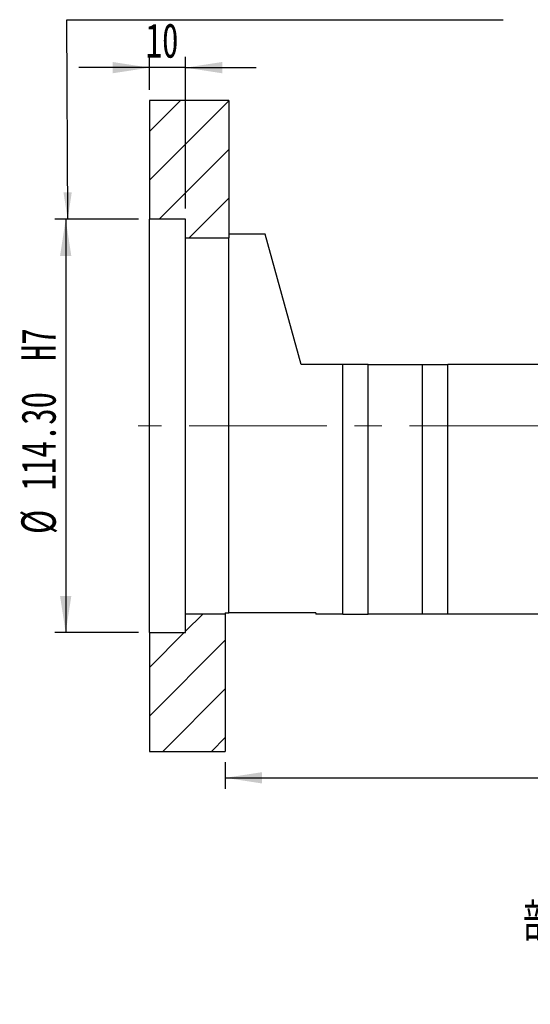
# Paper-space layout 'MBCS35-H' of a CAD drawing. Header units: millimetres. Extents: x 21 to 283, y 0 to 201.
# Tile 4 of 6: x 176 to 223, y 0 to 90. Entities that reach past the tile are written whole.
import ezdxf

# ---------------------------------------------------------------- set-up
doc = ezdxf.new("R2010")
doc.units = ezdxf.units.MM
doc.linetypes.add('CENTERX2', pattern=[20.32, 12.7, -2.54, 2.54, -2.54])
doc.layers.add('圖層0', color=7, linetype='Continuous')
doc.styles.add('SLDTEXTSTYLE0', font='TXT', dxfattribs={"width": 0.7})
doc.styles.add('SLDTEXTSTYLE4', font='TXT', dxfattribs={"width": 0.75, "bigfont": 'bigfont'})
doc.dimstyles.new('SLDDIMSTYLE3', dxfattribs={"dimtxt": 3.389974, "dimasz": 2.5, "dimexe": 0, "dimexo": 0.0625, "dimgap": 0.847493, "dimtad": 1, "dimlfac": 3, "dimrnd": 1e-09, "dimzin": 12, "dimdsep": 46, "dimtxsty": 'SLDTEXTSTYLE0', "dimsah": 1, "dimcen": 0.09, "dimadec": 0, "dimazin": 3, "dimtfac": 1, "dimtofl": 0, "dimtmove": 0, "dimatfit": 3, "dimfxl": 1, "dimfrac": 2, "dimtolj": 1, "dimtzin": 12, "dimarcsym": 0})
doc.dimstyles.new('SLDDIMSTYLE4', dxfattribs={"dimtxt": 3.389974, "dimasz": 2.5, "dimexe": 0, "dimexo": 0.0625, "dimgap": 0.847493, "dimtad": 1, "dimlfac": 3, "dimrnd": 1e-09, "dimzin": 12, "dimdsep": 46, "dimtxsty": 'SLDTEXTSTYLE0', "dimsah": 1, "dimcen": 0.09, "dimadec": 0, "dimazin": 3, "dimtfac": 1, "dimtmove": 0, "dimatfit": 0, "dimfxl": 1, "dimfrac": 2, "dimtolj": 1, "dimtzin": 12, "dimarcsym": 0})
doc.dimstyles.new('SLDDIMSTYLE9', dxfattribs={"dimtxt": 3.389974, "dimasz": 2.5, "dimexe": 0, "dimexo": 0.0625, "dimgap": 0.847493, "dimtad": 1, "dimlfac": 3, "dimrnd": 1e-09, "dimzin": 4, "dimdsep": 46, "dimtxsty": 'SLDTEXTSTYLE0', "dimsah": 1, "dimcen": 0.09, "dimadec": 0, "dimazin": 1, "dimtfac": 1, "dimtofl": 0, "dimtmove": 0, "dimatfit": 3, "dimfxl": 1, "dimfrac": 2, "dimtolj": 1, "dimarcsym": 0})

# ---------------------------------------------------------------- blocks, each defined once
blk = doc.blocks.new('_D_52')
at = {"layer": '圖層0', "color": 7}
for p, q in [((187.721, 83.815), (187.721, 86.845)), ((191.054, 72.865), (191.054, 86.845)), ((187.721, 85.845), (181.202, 85.845)), ((191.054, 85.845), (187.721, 85.845)), ((191.054, 85.845), (197.573, 85.845))]:
    blk.add_line(p, q, dxfattribs=at)
for points in [[(187.721, 85.845), (184.331, 86.367), (184.331, 85.324)], [(191.054, 85.845), (194.444, 85.324), (194.444, 86.367)]]:
    blk.add_solid(points, dxfattribs=at)
at = {"layer": '圖層0', "color": 7, "insert": (187.378, 89.938), "char_height": 3.175, "attachment_point": 1, "style": 'SLDTEXTSTYLE0'}
blk.add_mtext('10', dxfattribs=at)
blk = doc.blocks.new('_D_53')
at = {"layer": '圖層0', "color": 7}
for p, q in [((186.721, 71.865), (179.003, 71.865)), ((180.003, 71.865), (180.003, 33.765)), ((186.721, 33.765), (179.003, 33.765))]:
    blk.add_line(p, q, dxfattribs=at)
for points in [[(180.003, 71.865), (179.482, 68.475), (180.525, 68.475)], [(180.003, 33.765), (180.525, 37.155), (179.482, 37.155)]]:
    blk.add_solid(points, dxfattribs=at)
at = {"layer": '圖層0', "color": 7, "char_height": 3.175, "attachment_point": 1, "rotation": 90, "style": 'SLDTEXTSTYLE0'}
for s, insert in [('H7', (175.911, 58.799)), ('114.30', (175.911, 46.877)), ('%%c', (175.911, 42.855))]:
    blk.add_mtext(s, dxfattribs=dict(at, insert=insert))
blk = doc.blocks.new('_D_54')
at = {"layer": '圖層0', "color": 7}
for p, q in [((262.721, 37.149), (262.721, 19.385)), ((194.721, 21.815), (194.721, 19.385)), ((194.721, 20.385), (262.721, 20.385))]:
    blk.add_line(p, q, dxfattribs=at)
for points in [[(194.721, 20.385), (198.111, 19.864), (198.111, 20.907)], [(262.721, 20.385), (259.331, 20.907), (259.331, 19.864)]]:
    blk.add_solid(points, dxfattribs=at)
at = {"layer": '圖層0', "color": 7, "insert": (225.416, 24.478), "char_height": 3.175, "attachment_point": 1, "style": 'SLDTEXTSTYLE0'}
blk.add_mtext('204', dxfattribs=at)

psp = doc.layouts.new('MBCS35-H')

# ---------------------------------------------------------------- hatches: boundary and pattern name
at = {"layer": '圖層0', "linetype": 'Continuous', "lineweight": 18}
h = psp.add_hatch(dxfattribs=at)
h.set_pattern_fill('ANSI31', color=256, style=0)
h.paths.add_polyline_path([(195.0541, 70.1487), (195.0541, 82.8154), (187.7208, 82.8154), (187.7208, 71.8654), (191.0541, 71.8654), (191.0541, 70.1487)], flags=0)
h = psp.add_hatch(dxfattribs=at)
h.set_pattern_fill('ANSI31', color=256, style=0)
h.paths.add_polyline_path([(187.7208, 33.7654), (187.7208, 22.8154), (194.7208, 22.8154), (194.7208, 35.482), (191.0541, 35.482), (191.0541, 33.7654)], flags=0)

# ---------------------------------------------------------------- linework, layer by layer
at = {"color": 7, "linetype": 'Continuous', "lineweight": 25}
for p, q in [((187.7208, 82.8154), (187.7208, 71.8654)), ((195.0541, 82.8154), (187.7208, 82.8154)), ((195.0541, 82.8154), (195.0541, 70.1487)), ((191.0541, 71.8654), (187.7208, 71.8654)), ((187.7208, 33.7654), (187.7208, 71.8654)), ((191.0541, 70.1487), (191.0541, 71.8654)), ((191.0541, 70.1487), (195.0541, 70.1487)), ((191.0541, 35.482), (191.0541, 70.1487)), ((198.3875, 70.482), (195.0541, 70.482)), ((195.0541, 35.5821), (195.0541, 70.1487)), ((201.7208, 58.4821), (198.3875, 70.482)), ((205.5541, 58.4821), (201.7208, 58.4821)), ((205.5541, 35.482), (205.5541, 58.4821)), ((207.8875, 58.4821), (205.5541, 58.4821)), ((207.8875, 35.482), (207.8875, 58.4821)), ((207.8875, 58.4821), (212.8875, 58.4821)), ((212.8875, 35.482), (212.8875, 58.4821)), ((212.8875, 58.4821), (215.2208, 58.4821)), ((215.2208, 35.482), (215.2208, 58.4821)), ((225.5541, 58.4821), (215.2208, 58.4821)), ((191.0541, 33.7654), (191.0541, 35.482)), ((194.7208, 35.482), (191.0541, 35.482)), ((194.7208, 35.5821), (195.0541, 35.5821)), ((194.7208, 35.5821), (194.7208, 35.482)), ((194.7208, 35.482), (194.7208, 22.8154)), ((203.0541, 35.5821), (195.0541, 35.5821)), ((203.0541, 35.5821), (203.0541, 35.482)), ((205.5541, 35.482), (203.0541, 35.482)), ((205.5541, 35.482), (207.8875, 35.482)), ((212.8875, 35.482), (207.8875, 35.482)), ((215.2208, 35.482), (212.8875, 35.482)), ((225.5541, 35.482), (215.2208, 35.482)), ((187.7208, 33.7654), (191.0541, 33.7654)), ((187.7208, 33.7654), (187.7208, 22.8154)), ((187.7208, 22.8154), (194.7208, 22.8154))]:
    psp.add_line(p, q, dxfattribs=at)
at = {"layer": '圖層0', "color": 7}
for p, q in [((180.1917, 71.8654), (180.1177, 90.2653)), ((180.1177, 90.2653), (220.3231, 90.2653))]:
    psp.add_line(p, q, dxfattribs=at)
at = {"layer": '圖層0', "color": 7, "linetype": 'CENTERX2', "lineweight": 18}
psp.add_line((265.0429, 52.8154), (186.6713, 52.8154), dxfattribs=at)
at = {"layer": '圖層0', "color": 7}
psp.add_solid([(180.1917, 71.8654), (180.5663, 74.3669), (179.797, 74.3638)], dxfattribs=at)

# ---------------------------------------------------------------- texts
at = {"layer": '圖層0', "insert": (231.1548, 8.8431), "char_height": 3.5, "attachment_point": 2, "style": 'SLDTEXTSTYLE4'}
psp.add_mtext('\\M+19655\\M+196CA\\M+19AA4 F-F', dxfattribs=at)

# ---------------------------------------------------------------- dimensions: what is measured, and where the dimension line sits
at = {"layer": '圖層0', "color": 7}
for base, p1, p2, dimstyle, picture, middle in [((187.7208, 85.8455), (191.0541, 71.8654), (187.7208, 82.8154), 'SLDDIMSTYLE4', '_D_52', (189.3653, 85.8455)), ((262.7208, 20.3853), (194.7208, 22.8154), (262.7208, 38.1487), 'SLDDIMSTYLE3', '_D_54', (228.3972, 20.3853))]:
    dim = psp.add_linear_dim(base=base, p1=p1, p2=p2, dimstyle=dimstyle, dxfattribs=at)
    dim.commit()
    dim.dimension.update_dxf_attribs({"geometry": picture, "text_midpoint": middle, "dimtype": 160})
dim = psp.add_linear_dim(base=(180.0035, 33.7654), p1=(187.7208, 71.8654), p2=(187.7208, 33.7654), angle=90, text='%%c<>H7', dimstyle='SLDDIMSTYLE9', dxfattribs=at)
dim.commit()
dim.dimension.update_dxf_attribs({"geometry": '_D_53', "text_midpoint": (180.0035, 53.3092), "dimtype": 160})

doc.saveas('drawing.dxf')
